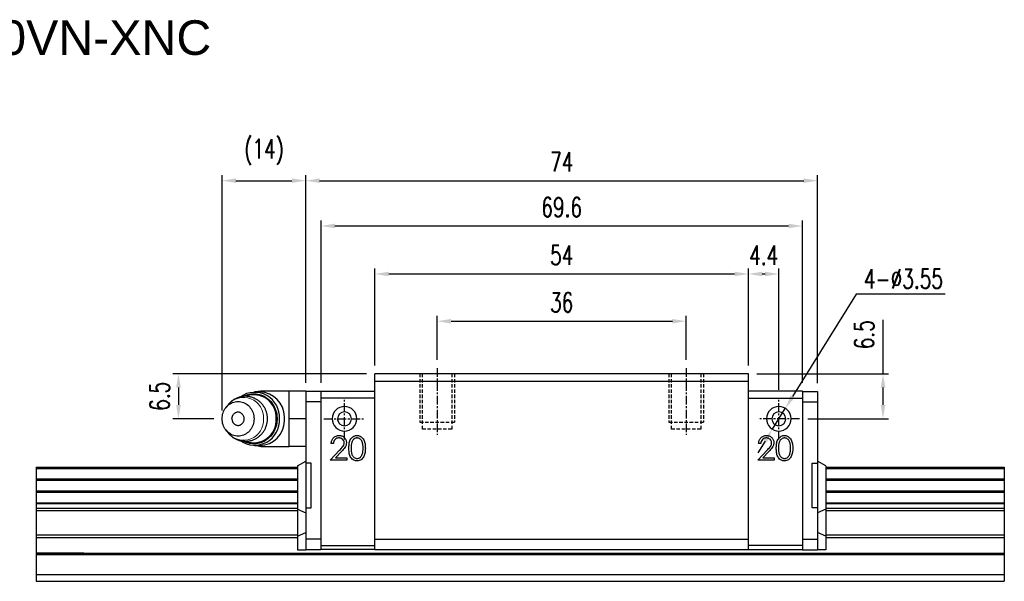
# Model space of a CAD drawing. Header units: millimetres. Extents: x 50 to 287, y 93 to 176.
# Tile 2 of 2: x 144 to 287, y 95 to 176. Entities that reach past the tile are written whole.
import ezdxf

# ---------------------------------------------------------------- set-up
doc = ezdxf.new("R2010")
doc.units = ezdxf.units.MM
for name, pattern in [('CENTER', [2, 1.25, -0.25, 0.25, -0.25]), ('DASHED', [0.75, 0.5, -0.25]), ('MITTE', [2, 1.25, -0.25, 0.25, -0.25])]:
    doc.linetypes.add(name, pattern=pattern)
doc.layers.add('1', color=4, linetype='MITTE', lineweight=25)
for name, color, linetype in [('2', 7, 'Continuous'), ('DIM', 4, 'Continuous'), ('HID', 2, 'DASHED'), ('OUT', 3, 'Continuous'), ('中心線', 1, 'CENTER')]:
    doc.layers.add(name, color=color, linetype=linetype)
doc.styles.add('DIM-7', font='SIMPLEX.shx', dxfattribs={"width": 0.7, "bigfont": 'chineset.shx'})
doc.styles.get("Standard").update_dxf_attribs({"font": 'arial.ttf'})
doc.dimstyles.new('CNS', dxfattribs={"dimscale": 0.56, "dimtxt": 3.5, "dimasz": 2.5, "dimexe": 1, "dimexo": 1.5, "dimgap": 0.09, "dimtad": 0, "dimdsep": 46, "dimtxsty": 'DIM-7', "dimcen": 0.09, "dimclrd": 4, "dimclre": 4, "dimclrt": 4, "dimadec": 0, "dimazin": 0, "dimtfac": 1, "dimtix": 1, "dimtmove": 2, "dimatfit": 3, "dimfxl": 1, "dimtvp": 0.971429, "dimtolj": 1, "dimarcsym": 0})
doc.dimstyles.new('CNSx1 (指線專用)', dxfattribs={"dimscale": 0.56, "dimtxt": 3.5, "dimasz": 2.5, "dimexe": 1, "dimexo": 1.5, "dimgap": 1, "dimtad": 1, "dimtih": 1, "dimtoh": 1, "dimdsep": 46, "dimtxsty": 'DIM-7', "dimcen": 0.09, "dimclrd": 256, "dimclre": 256, "dimclrt": 4, "dimadec": 0, "dimazin": 0, "dimtfac": 1, "dimtix": 1, "dimtmove": 1, "dimatfit": 3, "dimfxl": 1, "dimtvp": 0.971429, "dimtolj": 1, "dimarcsym": 0})

# ---------------------------------------------------------------- blocks, each defined once
blk = doc.blocks.new('*D55')
at = {"color": 4, "lineweight": -2}
for p, q in [((187.98, 123.6), (187.98, 147.08)), ((257.58, 123.6), (257.58, 147.08)), ((189.98, 146.28), (255.58, 146.28))]:
    blk.add_line(p, q, dxfattribs=at)
at = {"color": 4}
for points in [[(189.98, 146.61), (189.98, 145.95), (187.98, 146.28)], [(255.58, 146.61), (255.58, 145.95), (257.58, 146.28)]]:
    blk.add_solid(points, dxfattribs=at)
at = {"layer": 'DEFPOINTS', "color": 0}
for p in [(257.58, 146.28), (187.98, 122.4), (257.58, 122.4)]:
    blk.add_point(p, dxfattribs=at)
at = {"color": 4, "insert": (222.78, 149), "char_height": 2.8, "attachment_point": 5, "style": 'DIM-7'}
blk.add_mtext('\\A1;69.6', dxfattribs=at)
blk = doc.blocks.new('*D56')
at = {"color": 4, "lineweight": -2}
for p, q in [((185.78, 123.6), (185.78, 153.63)), ((187.78, 152.83), (257.78, 152.83)), ((259.78, 123.56), (259.78, 153.63))]:
    blk.add_line(p, q, dxfattribs=at)
at = {"color": 4}
for points in [[(187.78, 153.16), (187.78, 152.5), (185.78, 152.83)], [(257.78, 153.16), (257.78, 152.5), (259.78, 152.83)]]:
    blk.add_solid(points, dxfattribs=at)
at = {"layer": 'DEFPOINTS', "color": 0}
for p in [(259.78, 152.83), (185.78, 122.4), (259.78, 122.36)]:
    blk.add_point(p, dxfattribs=at)
at = {"color": 4, "insert": (222.78, 155.55), "char_height": 2.8, "attachment_point": 5, "style": 'DIM-7'}
blk.add_mtext('\\A1;74', dxfattribs=at)
blk = doc.blocks.new('*D57')
at = {"color": 4, "lineweight": -2}
for p, q in [((269.24, 124.91), (269.24, 132.69)), ((250.98, 124.91), (270.04, 124.91)), ((269.24, 120.4), (269.24, 122.91)), ((258.38, 118.4), (270.04, 118.4))]:
    blk.add_line(p, q, dxfattribs=at)
at = {"color": 4}
for points in [[(268.91, 122.91), (269.58, 122.91), (269.24, 124.91)], [(268.91, 120.4), (269.58, 120.4), (269.24, 118.4)]]:
    blk.add_solid(points, dxfattribs=at)
at = {"layer": 'DEFPOINTS', "color": 0}
for p in [(249.78, 124.91), (257.18, 118.4), (269.24, 118.4)]:
    blk.add_point(p, dxfattribs=at)
at = {"color": 4, "insert": (266.52, 130.56), "char_height": 2.8, "attachment_point": 5, "rotation": 90, "style": 'DIM-7'}
blk.add_mtext('\\A1;6.5', dxfattribs=at)
blk = doc.blocks.new('*D58')
at = {"color": 4, "lineweight": -2}
for p, q in [((194.58, 124.91), (166.57, 124.91)), ((167.37, 122.91), (167.37, 120.4)), ((172.48, 118.4), (166.57, 118.4))]:
    blk.add_line(p, q, dxfattribs=at)
at = {"color": 4}
for points in [[(167.04, 122.91), (167.71, 122.91), (167.37, 124.91)], [(167.04, 120.4), (167.71, 120.4), (167.37, 118.4)]]:
    blk.add_solid(points, dxfattribs=at)
at = {"layer": 'DEFPOINTS', "color": 0}
for p in [(195.78, 124.91), (167.37, 118.4), (173.68, 118.4)]:
    blk.add_point(p, dxfattribs=at)
at = {"color": 4, "insert": (164.65, 121.65), "char_height": 2.8, "attachment_point": 5, "rotation": 90, "style": 'DIM-7'}
blk.add_mtext('\\A1;6.5', dxfattribs=at)
blk = doc.blocks.new('*D49')
at = {"color": 4, "lineweight": -2}
for p, q in [((173.68, 119.6), (173.68, 153.63)), ((175.68, 152.83), (183.78, 152.83)), ((185.78, 123.6), (185.78, 153.63))]:
    blk.add_line(p, q, dxfattribs=at)
at = {"color": 4}
for points in [[(175.68, 153.16), (175.68, 152.5), (173.68, 152.83)], [(183.78, 153.16), (183.78, 152.5), (185.78, 152.83)]]:
    blk.add_solid(points, dxfattribs=at)
at = {"layer": 'DEFPOINTS', "color": 0}
for p in [(185.78, 152.83), (185.78, 122.4), (173.68, 118.4)]:
    blk.add_point(p, dxfattribs=at)
at = {"color": 4, "insert": (179.73, 156.97), "char_height": 2.8, "attachment_point": 5, "style": 'DIM-7'}
blk.add_mtext('\\A1;(14)', dxfattribs=at)
blk = doc.blocks.new('*D59')
at = {"color": 4, "lineweight": -2}
for p, q in [((195.78, 126.11), (195.78, 140.14)), ((249.78, 126.11), (249.78, 140.14)), ((197.78, 139.34), (247.78, 139.34))]:
    blk.add_line(p, q, dxfattribs=at)
at = {"color": 4}
for points in [[(197.78, 139.67), (197.78, 139.01), (195.78, 139.34)], [(247.78, 139.67), (247.78, 139.01), (249.78, 139.34)]]:
    blk.add_solid(points, dxfattribs=at)
at = {"layer": 'DEFPOINTS', "color": 0}
for p in [(249.78, 139.34), (195.78, 124.91), (249.78, 124.91)]:
    blk.add_point(p, dxfattribs=at)
at = {"color": 4, "insert": (222.78, 142.06), "char_height": 2.8, "attachment_point": 5, "style": 'DIM-7'}
blk.add_mtext('\\A1;54', dxfattribs=at)
blk = doc.blocks.new('*D60')
at = {"color": 4, "lineweight": -2}
for p, q in [((249.78, 126.11), (249.78, 140.14)), ((254.18, 122.6), (254.18, 140.14)), ((251.78, 139.34), (252.18, 139.34))]:
    blk.add_line(p, q, dxfattribs=at)
at = {"color": 4}
for points in [[(251.78, 139.67), (251.78, 139.01), (249.78, 139.34)], [(252.18, 139.67), (252.18, 139.01), (254.18, 139.34)]]:
    blk.add_solid(points, dxfattribs=at)
at = {"layer": 'DEFPOINTS', "color": 0}
for p in [(254.18, 139.34), (249.78, 124.91), (254.18, 121.4)]:
    blk.add_point(p, dxfattribs=at)
at = {"color": 4, "insert": (251.98, 142.06), "char_height": 2.8, "attachment_point": 5, "style": 'DIM-7'}
blk.add_mtext('\\A1;4.4', dxfattribs=at)
blk = doc.blocks.new('*D54')
at = {"color": 4, "lineweight": -2}
for p, q in [((204.78, 126.91), (204.78, 133.31)), ((206.78, 132.51), (238.78, 132.51)), ((240.78, 126.91), (240.78, 133.31))]:
    blk.add_line(p, q, dxfattribs=at)
at = {"color": 4}
for points in [[(206.78, 132.84), (206.78, 132.18), (204.78, 132.51)], [(238.78, 132.84), (238.78, 132.18), (240.78, 132.51)]]:
    blk.add_solid(points, dxfattribs=at)
at = {"layer": 'DEFPOINTS', "color": 0}
for p in [(240.78, 132.51), (204.78, 125.71), (240.78, 125.71)]:
    blk.add_point(p, dxfattribs=at)
at = {"color": 4, "insert": (222.78, 135.23), "char_height": 2.8, "attachment_point": 5, "style": 'DIM-7'}
blk.add_mtext('\\A1;36', dxfattribs=at)
blk = doc.blocks.new('*D61')
at = {"color": 4, "lineweight": -2}
for p, q in [((265.37, 136.44), (256.17, 121.61)), ((278.21, 136.44), (265.37, 136.44)), ((253.24, 116.89), (255.11, 119.91)), ((252.19, 115.19), (251.13, 113.5))]:
    blk.add_line(p, q, dxfattribs=at)
at = {"color": 4}
for points in [[(255.88, 121.79), (256.45, 121.43), (255.11, 119.91)], [(251.9, 115.37), (252.47, 115.02), (253.24, 116.89)]]:
    blk.add_solid(points, dxfattribs=at)
at = {"layer": 'DEFPOINTS', "color": 0}
for p in [(255.11, 119.91), (253.24, 116.89)]:
    blk.add_point(p, dxfattribs=at)
at = {"color": 4, "insert": (272.19, 138.64), "char_height": 2.8, "attachment_point": 5, "style": 'DIM-7'}
blk.add_mtext('\\A1;4-∅3.55', dxfattribs=at)

msp = doc.modelspace()

# ---------------------------------------------------------------- linework, layer by layer
at = {"layer": '1', "color": 3, "linetype": 'Continuous'}
for p, q in [((185.777, 122.402), (185.777, 99.455)), ((187.977, 122.355), (185.777, 122.355)), ((257.577, 122.355), (259.777, 122.355)), ((259.777, 122.355), (259.777, 99.455)), ((187.977, 120.855), (185.777, 120.855)), ((257.577, 120.855), (259.777, 120.855)), ((184.577, 111.605), (185.777, 112.298)), ((184.577, 111.605), (184.577, 99.455)), ((186.577, 112.002), (185.777, 112.002)), ((186.577, 105.505), (186.577, 112.002)), ((258.977, 105.505), (258.977, 112.002)), ((258.977, 112.002), (259.777, 112.002)), ((260.977, 111.605), (259.777, 112.298)), ((260.977, 111.605), (260.977, 99.455)), ((185.777, 105.505), (186.577, 105.505)), ((259.777, 105.505), (258.977, 105.505)), ((184.577, 105.314), (185.777, 104.816)), ((260.977, 105.314), (259.777, 104.816)), ((184.577, 101.447), (185.777, 101.945)), ((260.977, 101.447), (259.777, 101.945)), ((187.977, 100.98), (185.777, 100.98)), ((257.577, 100.98), (259.777, 100.98)), ((184.577, 99.455), (185.777, 99.455)), ((187.977, 99.455), (185.777, 99.455)), ((257.577, 99.455), (259.777, 99.455)), ((260.977, 99.455), (259.777, 99.455))]:
    msp.add_line(p, q, dxfattribs=at)
at = {"layer": '2', "color": 3, "linetype": 'Continuous'}
for p, q in [((187.977, 122.402), (195.777, 122.402)), ((187.977, 122.402), (187.977, 99.455)), ((195.777, 121.402), (187.977, 121.402)), ((257.577, 122.402), (249.777, 122.402)), ((249.777, 121.402), (257.577, 121.402)), ((257.577, 122.402), (257.577, 99.455)), ((187.977, 100.102), (195.777, 100.102)), ((257.577, 100.102), (249.777, 100.102)), ((195.777, 99.502), (187.977, 99.502)), ((249.777, 99.502), (257.577, 99.502))]:
    msp.add_line(p, q, dxfattribs=at)
at = {"layer": 'DIM', "lineweight": 15}
for centre, start, end in [((176.782, 118.622), 355.59669, 141.18117), ((176.782, 118.181), 218.81883, 4.40331)]:
    msp.add_arc(centre, 2.874, start, end, dxfattribs=at)
at = {"layer": 'HID', "color": 6}
for p, q in [((202.277, 124.905), (202.277, 117.905)), ((207.277, 124.905), (207.277, 117.905)), ((238.277, 124.905), (238.277, 117.905)), ((243.277, 124.905), (243.277, 117.905)), ((202.277, 117.905), (207.277, 117.905)), ((238.277, 117.905), (243.277, 117.905))]:
    msp.add_line(p, q, dxfattribs=at)
at = {"layer": 'HID'}
for p, q in [((202.677, 116.905), (202.677, 124.905)), ((206.877, 124.905), (206.877, 116.905)), ((238.677, 116.905), (238.677, 124.905)), ((242.877, 124.905), (242.877, 116.905)), ((206.877, 116.905), (202.677, 116.905)), ((242.877, 116.905), (238.677, 116.905))]:
    msp.add_line(p, q, dxfattribs=at)
at = {"layer": 'OUT'}
for p, q in [((195.777, 99.502), (195.777, 124.905)), ((249.777, 124.905), (195.777, 124.905)), ((249.777, 99.502), (249.777, 124.905)), ((146.777, 111.405), (184.577, 111.405)), ((146.777, 111.405), (146.777, 94.905)), ((146.777, 111.405), (153.677, 111.405)), ((146.777, 111.234), (184.577, 111.234)), ((260.977, 111.405), (286.777, 111.405)), ((260.977, 111.234), (286.777, 111.234)), ((279.877, 111.405), (286.777, 111.405)), ((286.777, 111.405), (286.777, 94.905)), ((146.777, 109.719), (184.577, 109.719)), ((260.977, 109.719), (286.777, 109.719)), ((146.777, 109.522), (184.577, 109.522)), ((260.977, 109.522), (286.777, 109.522)), ((146.777, 107.996), (184.577, 107.996)), ((146.777, 107.798), (184.577, 107.798)), ((260.977, 107.996), (286.777, 107.996)), ((260.977, 107.798), (286.777, 107.798)), ((146.777, 106.264), (184.577, 106.264)), ((146.777, 106.15), (184.577, 106.15)), ((146.777, 105.502), (184.577, 105.502)), ((260.977, 106.264), (286.777, 106.264)), ((260.977, 106.15), (286.777, 106.15)), ((260.977, 105.502), (286.777, 105.502)), ((146.777, 105.148), (184.577, 105.148)), ((260.977, 105.148), (286.777, 105.148)), ((146.777, 101.612), (184.577, 101.612)), ((146.777, 101.259), (184.577, 101.259)), ((260.977, 101.612), (286.777, 101.612)), ((260.977, 101.259), (286.777, 101.259)), ((195.777, 99.505), (249.777, 99.505)), ((146.777, 95.905), (153.677, 95.905)), ((146.777, 95.905), (286.777, 95.905)), ((146.777, 94.905), (286.777, 94.905)), ((146.777, 94.905), (153.677, 94.905)), ((279.877, 94.905), (286.777, 94.905))]:
    msp.add_line(p, q, dxfattribs=at)
at = {"layer": 'OUT', "linetype": 'Continuous'}
for p, q in [((195.777, 123.855), (249.777, 123.855)), ((195.777, 101.005), (249.777, 101.005))]:
    msp.add_line(p, q, dxfattribs=at)
at = {"layer": 'OUT', "color": 3, "linetype": 'Continuous'}
for p, q in [((179.145, 122.277), (178.379, 122.277)), ((183.377, 122.402), (179.435, 122.402)), ((179.435, 122.402), (179.435, 122.264)), ((185.777, 122.402), (183.377, 122.402)), ((183.377, 120.577), (183.377, 122.402)), ((174.542, 120.424), (174.223, 120.016)), ((183.377, 118.638), (183.377, 120.577)), ((183.377, 116.582), (183.377, 118.638)), ((185.777, 118.402), (183.377, 118.402)), ((174.223, 116.788), (174.542, 116.38)), ((174.542, 116.38), (174.536, 116.387)), ((183.377, 114.402), (183.377, 116.582)), ((178.379, 114.527), (179.145, 114.527)), ((179.435, 114.54), (179.435, 114.402)), ((179.435, 114.402), (183.377, 114.402)), ((183.377, 114.407), (183.377, 114.525)), ((185.777, 114.402), (183.377, 114.402))]:
    msp.add_line(p, q, dxfattribs=at)
at = {"layer": 'OUT', "linetype": 'Continuous', "lineweight": 25}
for p, q in [((189.768, 114.825), (189.454, 114.825)), ((251.568, 114.825), (251.254, 114.825)), ((189.319, 112.402), (190.676, 113.85)), ((190.944, 113.695), (190.068, 112.761)), ((190.068, 112.761), (191.697, 112.761)), ((191.697, 112.761), (191.697, 112.402)), ((251.119, 112.402), (252.476, 113.85)), ((252.744, 113.695), (251.868, 112.761)), ((251.868, 112.761), (253.497, 112.761)), ((253.497, 112.761), (253.497, 112.402)), ((191.697, 112.402), (189.319, 112.402)), ((253.497, 112.402), (251.119, 112.402))]:
    msp.add_line(p, q, dxfattribs=at)
at = {"layer": 'OUT', "color": 3, "linetype": 'Continuous', "flags": 128}
for points in [[(176.79, 121.646), (176.932, 121.719), (177.157, 121.816), (177.388, 121.895), (177.623, 121.956), (177.861, 121.998), (178.102, 122.022), (178.344, 122.026), (178.585, 122.012), (178.825, 121.979), (179.062, 121.927), (179.295, 121.857), (179.523, 121.769), (179.744, 121.664), (179.958, 121.541), (180.163, 121.402), (180.358, 121.248), (180.542, 121.078), (180.715, 120.895), (180.875, 120.698), (181.021, 120.49), (181.153, 120.271), (181.27, 120.042), (181.372, 119.804), (181.457, 119.559), (181.526, 119.308), (181.578, 119.053), (181.613, 118.794), (181.63, 118.533), (181.63, 118.271), (181.613, 118.01), (181.578, 117.751), (181.526, 117.495), (181.457, 117.244), (181.372, 117), (181.27, 116.762), (181.153, 116.533), (181.021, 116.314), (180.875, 116.105), (180.715, 115.909), (180.542, 115.726), (180.358, 115.556), (180.163, 115.401), (179.958, 115.262), (179.744, 115.14), (179.523, 115.034), (179.295, 114.946), (179.062, 114.876), (178.825, 114.825), (178.585, 114.792), (178.344, 114.777), (178.102, 114.782), (177.861, 114.806), (177.623, 114.848), (177.388, 114.909), (177.157, 114.988), (176.932, 115.085), (176.784, 115.161)], [(173.678, 118.402), (173.687, 118.62), (173.713, 118.836), (173.756, 119.049), (173.817, 119.257), (173.894, 119.458), (173.987, 119.652), (174.095, 119.836), (174.218, 120.009), (174.354, 120.17), (174.503, 120.317), (174.663, 120.45), (174.833, 120.567), (175.011, 120.668), (175.197, 120.751), (175.39, 120.817), (175.586, 120.864), (175.786, 120.892), (175.987, 120.902), (176.189, 120.892), (176.388, 120.864), (176.585, 120.817), (176.777, 120.751), (176.964, 120.668), (177.142, 120.567), (177.312, 120.45), (177.472, 120.317), (177.621, 120.17), (177.757, 120.009), (177.879, 119.836), (177.988, 119.652), (178.081, 119.458), (178.158, 119.257), (178.218, 119.049), (178.262, 118.836), (178.288, 118.62), (178.297, 118.402), (178.288, 118.184), (178.262, 117.968), (178.218, 117.755), (178.158, 117.547), (178.081, 117.345), (177.988, 117.152), (177.879, 116.968), (177.757, 116.795), (177.621, 116.634), (177.472, 116.487), (177.312, 116.354), (177.142, 116.237), (176.964, 116.136), (176.777, 116.053), (176.585, 115.987), (176.388, 115.94), (176.189, 115.911), (175.987, 115.902), (175.786, 115.911), (175.586, 115.94), (175.39, 115.987), (175.197, 116.053), (175.011, 116.136), (174.833, 116.237), (174.663, 116.354), (174.503, 116.487), (174.354, 116.634), (174.218, 116.795), (174.095, 116.968), (173.987, 117.152), (173.894, 117.345), (173.817, 117.547), (173.756, 117.755), (173.713, 117.968), (173.687, 118.184), (173.678, 118.402)]]:
    msp.add_lwpolyline(points, dxfattribs=at)
at = {"layer": 'OUT'}
for points in [[(153.677, 98.979), (146.777, 98.979), (286.777, 98.979)], [(153.677, 98.799), (146.777, 98.799), (286.777, 98.799)]]:
    msp.add_lwpolyline(points, dxfattribs=at)
at = {"layer": 'OUT', "color": 3, "linetype": 'Continuous'}
for centre, radius, start, end in [((178.39, 118.653), 3.578, 355.98145, 125.24992), ((178.255, 118.601), 3.269, 356.50633, 110.75509), ((179.435, 120.402), 2, 90, 110.36413), ((179.01, 118.573), 3.706, 1.94704, 87.92406), ((178.39, 118.151), 3.578, 234.67865, 4.01952), ((178.245, 118.216), 3.277, 249.445, 3.25566), ((179.01, 118.23), 3.706, 272.07594, 358.05296), ((179.435, 116.402), 2, 249.63587, 270)]:
    msp.add_arc(centre, radius, start, end, dxfattribs=at)
at = {"layer": 'OUT', "linetype": 'Continuous', "lineweight": 25}
for centre, radius, start, end in [((191.377, 118.402), 1.775, 0, 270), ((254.177, 118.402), 1.775, 270, 180), ((191.377, 118.402), 1, 0, 270), ((191.377, 118.402), 1.775, 270, 0), ((191.377, 118.402), 1, 270, 0), ((254.177, 118.402), 1.775, 180, 270), ((254.177, 118.402), 1, 270, 180), ((254.177, 118.402), 1, 180, 270)]:
    msp.add_arc(centre, radius, start, end, dxfattribs=at)
at = {"layer": 'OUT', "color": 3, "linetype": 'Continuous'}
for points, knots in [([(180.238, 118.402), (180.236, 118.481), (180.234, 118.592), (180.22, 118.757), (180.202, 118.898), (180.172, 119.066), (180.131, 119.241), (180.078, 119.423), (180.012, 119.607), (179.934, 119.792), (179.842, 119.975), (179.736, 120.155), (179.618, 120.33), (179.488, 120.499), (179.345, 120.66), (179.19, 120.812), (179.025, 120.955), (178.849, 121.087), (178.663, 121.207), (178.468, 121.314), (178.266, 121.408), (178.056, 121.487), (177.84, 121.552), (177.62, 121.601), (177.395, 121.635), (177.167, 121.652), (176.938, 121.653), (176.708, 121.637), (176.479, 121.604), (176.251, 121.553), (176.027, 121.486), (175.807, 121.402), (175.592, 121.3), (175.383, 121.182), (175.189, 121.052), (175.011, 120.913), (174.848, 120.767), (174.696, 120.609), (174.594, 120.493), (174.546, 120.428), (174.542, 120.422)], [0, 0, 0, 0, 0.0296876, 0.041938, 0.0622601, 0.0834256, 0.1061814, 0.1299801, 0.154599, 0.1798603, 0.2056368, 0.2318337, 0.2583793, 0.2852186, 0.3123085, 0.3396154, 0.3671127, 0.3947799, 0.4226009, 0.4505638, 0.47866, 0.5068837, 0.5352321, 0.5637043, 0.5923018, 0.6210284, 0.6498893, 0.6788923, 0.7080448, 0.7373584, 0.766847, 0.7965272, 0.8264189, 0.8565459, 0.8869372, 0.9144676, 0.942017, 0.9695789, 0.9971458, 1, 1, 1, 1]), ([(174.537, 116.389), (174.558, 116.361), (174.622, 116.277), (174.742, 116.144), (174.897, 115.991), (175.062, 115.849), (175.238, 115.717), (175.424, 115.597), (175.619, 115.49), (175.821, 115.396), (176.031, 115.316), (176.247, 115.252), (176.467, 115.202), (176.692, 115.169), (176.92, 115.152), (177.149, 115.151), (177.379, 115.167), (177.608, 115.2), (177.836, 115.25), (178.06, 115.318), (178.28, 115.402), (178.495, 115.503), (178.704, 115.621), (178.898, 115.751), (179.076, 115.891), (179.239, 116.037), (179.392, 116.194), (179.534, 116.362), (179.664, 116.538), (179.782, 116.723), (179.887, 116.915), (179.978, 117.112), (180.056, 117.314), (180.12, 117.517), (180.168, 117.715), (180.2, 117.893), (180.22, 118.049), (180.234, 118.214), (180.237, 118.331), (180.238, 118.402)], [0, 0, 0, 0, 0.0129896, 0.0400504, 0.0673279, 0.0947956, 0.1224331, 0.1502242, 0.178157, 0.2062229, 0.2344164, 0.2627342, 0.2911758, 0.3197426, 0.3484382, 0.3772681, 0.4062399, 0.4353611, 0.4646431, 0.4941, 0.5237483, 0.5536079, 0.5837025, 0.6140611, 0.6415619, 0.6690816, 0.6966139, 0.7241512, 0.7516818, 0.7791878, 0.8066405, 0.833992, 0.8611558, 0.887955, 0.9139574, 0.9377272, 0.9559891, 0.97342, 1, 1, 1, 1]), ([(175.102, 118.402), (175.104, 118.446), (175.106, 118.509), (175.122, 118.603), (175.141, 118.685), (175.175, 118.783), (175.223, 118.883), (175.271, 118.963), (175.307, 119.007), (175.318, 119.02)], [0, 0, 0, 0, 0.1988684, 0.2831425, 0.4256606, 0.5792324, 0.7471497, 0.9242917, 1, 1, 1, 1]), ([(175.102, 118.402), (175.104, 118.358), (175.106, 118.295), (175.122, 118.201), (175.141, 118.119), (175.175, 118.021), (175.223, 117.921), (175.271, 117.84), (175.307, 117.797), (175.318, 117.784)], [0, 0, 0, 0, 0.1988684, 0.2831425, 0.4256606, 0.5792324, 0.7471497, 0.9242917, 1, 1, 1, 1]), ([(175.317, 117.783), (175.319, 117.781), (175.35, 117.735), (175.428, 117.662), (175.549, 117.568), (175.685, 117.501), (175.829, 117.459), (175.977, 117.443), (176.127, 117.455), (176.271, 117.494), (176.408, 117.558), (176.532, 117.646), (176.642, 117.757), (176.733, 117.884), (176.802, 118.028), (176.856, 118.2), (176.864, 118.328), (176.869, 118.402)], [0, 0, 0, 0, 0.0036289, 0.0738847, 0.1421605, 0.2124163, 0.2806921, 0.3509479, 0.4192237, 0.4894795, 0.5577554, 0.6280112, 0.696287, 0.7665428, 0.8348186, 0.9050744, 1, 1, 1, 1]), ([(176.869, 118.402), (176.865, 118.469), (176.858, 118.589), (176.81, 118.757), (176.744, 118.9), (176.655, 119.031), (176.549, 119.143), (176.425, 119.235), (176.29, 119.303), (176.146, 119.345), (175.998, 119.36), (175.848, 119.348), (175.704, 119.31), (175.566, 119.245), (175.443, 119.156), (175.359, 119.079), (175.324, 119.028), (175.318, 119.019)], [0, 0, 0, 0, 0.0866631, 0.1549294, 0.2251754, 0.2934417, 0.3636877, 0.4319539, 0.5021999, 0.5704662, 0.6407122, 0.7089785, 0.7792245, 0.8474908, 0.9177368, 0.986003, 1, 1, 1, 1]), ([(182.722, 118.402), (182.721, 118.451), (182.721, 118.551), (182.716, 118.65), (182.714, 118.699)], [0, 0, 0, 0, 0.4996785, 1, 1, 1, 1]), ([(182.714, 118.104), (182.716, 118.154), (182.721, 118.253), (182.721, 118.352), (182.722, 118.402)], [0, 0, 0, 0, 0.5003214, 1, 1, 1, 1])]:
    msp.add_open_spline(points, degree=3, knots=knots, dxfattribs=at)
at = {"layer": 'OUT', "linetype": 'Continuous', "lineweight": 25}
for points, knots in [([(190.44, 118.065), (190.423, 118.11), (190.385, 118.217), (190.38, 118.334), (190.377, 118.402)], [0, 0, 0, 0, 0.4255968, 1, 1, 1, 1]), ([(255.113, 118.065), (255.13, 118.11), (255.169, 118.217), (255.174, 118.334), (255.177, 118.402)], [0, 0, 0, 0, 0.4255968, 1, 1, 1, 1]), ([(189.454, 114.825), (189.457, 114.901), (189.463, 114.976), (189.491, 115.125), (189.51, 115.199), (189.592, 115.411), (189.675, 115.541), (189.885, 115.76), (190.011, 115.85), (190.221, 115.937), (190.294, 115.958), (190.443, 115.986), (190.519, 115.99), (190.595, 115.992)], [0, 0, 0, 0, 0.125, 0.125, 0.25, 0.25, 0.5, 0.5, 0.75, 0.75, 0.875, 0.875, 1, 1, 1, 1]), ([(190.579, 115.633), (190.526, 115.631), (190.473, 115.629), (190.368, 115.611), (190.316, 115.596), (190.168, 115.539), (190.078, 115.479), (189.929, 115.327), (189.872, 115.235), (189.796, 115.036), (189.778, 114.931), (189.768, 114.825)], [0, 0, 0, 0, 0.125, 0.125, 0.25, 0.25, 0.5, 0.5, 0.75, 0.75, 1, 1, 1, 1]), ([(191.338, 114.923), (191.337, 114.971), (191.333, 115.019), (191.314, 115.114), (191.299, 115.16), (191.238, 115.291), (191.178, 115.369), (191.035, 115.498), (190.953, 115.551), (190.817, 115.601), (190.77, 115.613), (190.675, 115.629), (190.627, 115.631), (190.579, 115.633)], [0, 0, 0, 0, 0.125, 0.125, 0.25, 0.25, 0.5, 0.5, 0.75, 0.75, 0.875, 0.875, 1, 1, 1, 1]), ([(190.595, 115.992), (190.664, 115.99), (190.733, 115.987), (190.869, 115.964), (190.937, 115.947), (191.131, 115.874), (191.249, 115.796), (191.442, 115.598), (191.522, 115.483), (191.601, 115.292), (191.621, 115.225), (191.647, 115.089), (191.65, 115.02), (191.652, 114.951)], [0, 0, 0, 0, 0.125, 0.125, 0.25, 0.25, 0.5, 0.5, 0.75, 0.75, 0.875, 0.875, 1, 1, 1, 1]), ([(192.011, 114.15), (192.012, 114.355), (192.021, 114.56), (192.075, 114.965), (192.125, 115.166), (192.304, 115.534), (192.434, 115.7), (192.689, 115.872), (192.781, 115.917), (192.928, 115.962), (192.978, 115.974), (193.079, 115.989), (193.13, 115.991), (193.181, 115.992)], [0, 0, 0, 0, 0.25, 0.25, 0.5, 0.5, 0.75, 0.75, 0.875, 0.875, 0.9375, 0.9375, 1, 1, 1, 1]), ([(193.192, 115.633), (193.152, 115.631), (193.112, 115.628), (193.033, 115.616), (192.994, 115.606), (192.881, 115.565), (192.81, 115.525), (192.616, 115.382), (192.523, 115.245), (192.397, 114.95), (192.367, 114.791), (192.331, 114.472), (192.326, 114.312), (192.325, 114.152)], [0, 0, 0, 0, 0.0625, 0.0625, 0.125, 0.125, 0.25, 0.25, 0.5, 0.5, 0.75, 0.75, 1, 1, 1, 1]), ([(193.181, 115.992), (193.233, 115.991), (193.284, 115.989), (193.386, 115.974), (193.437, 115.963), (193.585, 115.918), (193.679, 115.874), (193.935, 115.701), (194.069, 115.536), (194.209, 115.261), (194.248, 115.165), (194.309, 114.969), (194.33, 114.868), (194.379, 114.563), (194.387, 114.356), (194.389, 114.15)], [0, 0, 0, 0, 0.0625, 0.0625, 0.125, 0.125, 0.25, 0.25, 0.5, 0.5, 0.625, 0.625, 0.75, 0.75, 1, 1, 1, 1]), ([(194.075, 114.152), (194.073, 114.312), (194.068, 114.472), (194.022, 114.789), (193.984, 114.947), (193.856, 115.24), (193.766, 115.379), (193.573, 115.523), (193.503, 115.563), (193.39, 115.605), (193.351, 115.616), (193.272, 115.628), (193.232, 115.63), (193.192, 115.633)], [0, 0, 0, 0, 0.25, 0.25, 0.5, 0.5, 0.75, 0.75, 0.875, 0.875, 0.9375, 0.9375, 1, 1, 1, 1]), ([(251.254, 114.825), (251.257, 114.901), (251.263, 114.976), (251.291, 115.125), (251.31, 115.199), (251.392, 115.411), (251.475, 115.541), (251.685, 115.76), (251.811, 115.85), (252.021, 115.937), (252.094, 115.958), (252.243, 115.986), (252.319, 115.99), (252.395, 115.992)], [0, 0, 0, 0, 0.125, 0.125, 0.25, 0.25, 0.5, 0.5, 0.75, 0.75, 0.875, 0.875, 1, 1, 1, 1]), ([(252.379, 115.633), (252.326, 115.631), (252.273, 115.629), (252.168, 115.611), (252.116, 115.596), (251.968, 115.539), (251.878, 115.479), (251.729, 115.327), (251.672, 115.235), (251.596, 115.036), (251.578, 114.931), (251.568, 114.825)], [0, 0, 0, 0, 0.125, 0.125, 0.25, 0.25, 0.5, 0.5, 0.75, 0.75, 1, 1, 1, 1]), ([(253.138, 114.923), (253.137, 114.971), (253.133, 115.019), (253.114, 115.114), (253.099, 115.16), (253.038, 115.291), (252.978, 115.369), (252.835, 115.498), (252.753, 115.551), (252.617, 115.601), (252.57, 115.613), (252.475, 115.629), (252.427, 115.631), (252.379, 115.633)], [0, 0, 0, 0, 0.125, 0.125, 0.25, 0.25, 0.5, 0.5, 0.75, 0.75, 0.875, 0.875, 1, 1, 1, 1]), ([(252.395, 115.992), (252.464, 115.99), (252.533, 115.987), (252.669, 115.964), (252.737, 115.947), (252.931, 115.874), (253.049, 115.796), (253.242, 115.598), (253.322, 115.483), (253.401, 115.292), (253.421, 115.225), (253.447, 115.089), (253.45, 115.02), (253.452, 114.951)], [0, 0, 0, 0, 0.125, 0.125, 0.25, 0.25, 0.5, 0.5, 0.75, 0.75, 0.875, 0.875, 1, 1, 1, 1]), ([(253.811, 114.15), (253.812, 114.355), (253.821, 114.56), (253.875, 114.965), (253.925, 115.166), (254.104, 115.534), (254.234, 115.7), (254.489, 115.872), (254.581, 115.917), (254.728, 115.962), (254.778, 115.974), (254.879, 115.989), (254.93, 115.991), (254.981, 115.992)], [0, 0, 0, 0, 0.25, 0.25, 0.5, 0.5, 0.75, 0.75, 0.875, 0.875, 0.9375, 0.9375, 1, 1, 1, 1]), ([(254.992, 115.633), (254.952, 115.631), (254.912, 115.628), (254.833, 115.616), (254.794, 115.606), (254.681, 115.565), (254.61, 115.525), (254.416, 115.382), (254.323, 115.245), (254.197, 114.95), (254.167, 114.791), (254.131, 114.472), (254.126, 114.312), (254.125, 114.152)], [0, 0, 0, 0, 0.0625, 0.0625, 0.125, 0.125, 0.25, 0.25, 0.5, 0.5, 0.75, 0.75, 1, 1, 1, 1]), ([(254.981, 115.992), (255.033, 115.991), (255.084, 115.989), (255.186, 115.974), (255.237, 115.963), (255.385, 115.918), (255.479, 115.874), (255.735, 115.701), (255.869, 115.536), (256.009, 115.261), (256.048, 115.165), (256.109, 114.969), (256.13, 114.868), (256.179, 114.563), (256.187, 114.356), (256.189, 114.15)], [0, 0, 0, 0, 0.0625, 0.0625, 0.125, 0.125, 0.25, 0.25, 0.5, 0.5, 0.625, 0.625, 0.75, 0.75, 1, 1, 1, 1]), ([(255.875, 114.152), (255.873, 114.312), (255.868, 114.472), (255.822, 114.789), (255.784, 114.947), (255.656, 115.24), (255.566, 115.379), (255.373, 115.523), (255.303, 115.563), (255.19, 115.605), (255.151, 115.616), (255.072, 115.628), (255.032, 115.63), (254.992, 115.633)], [0, 0, 0, 0, 0.25, 0.25, 0.5, 0.5, 0.75, 0.75, 0.875, 0.875, 0.9375, 0.9375, 1, 1, 1, 1]), ([(190.676, 113.85), (190.825, 114.006), (190.972, 114.164), (191.173, 114.418), (191.234, 114.508), (191.296, 114.658), (191.312, 114.709), (191.333, 114.815), (191.336, 114.869), (191.338, 114.923)], [0, 0, 0, 0, 0.5, 0.5, 0.75, 0.75, 0.875, 0.875, 1, 1, 1, 1]), ([(191.652, 114.951), (191.65, 114.889), (191.648, 114.828), (191.628, 114.706), (191.613, 114.646), (191.553, 114.47), (191.491, 114.362), (191.281, 114.058), (191.112, 113.876), (190.944, 113.695)], [0, 0, 0, 0, 0.125, 0.125, 0.25, 0.25, 0.5, 0.5, 1, 1, 1, 1]), ([(193.181, 112.312), (193.13, 112.313), (193.079, 112.315), (192.978, 112.33), (192.928, 112.341), (192.782, 112.385), (192.689, 112.431), (192.52, 112.545), (192.444, 112.615), (192.316, 112.774), (192.262, 112.862), (192.172, 113.045), (192.136, 113.141), (192.081, 113.338), (192.063, 113.439), (192.02, 113.742), (192.012, 113.946), (192.011, 114.15)], [0, 0, 0, 0, 0.0625, 0.0625, 0.125, 0.125, 0.25, 0.25, 0.375, 0.375, 0.5, 0.5, 0.625, 0.625, 0.75, 0.75, 1, 1, 1, 1]), ([(192.325, 114.152), (192.326, 113.992), (192.331, 113.831), (192.366, 113.513), (192.396, 113.353), (192.491, 113.133), (192.529, 113.062), (192.625, 112.933), (192.682, 112.875), (192.81, 112.779), (192.881, 112.74), (192.994, 112.699), (193.033, 112.688), (193.112, 112.675), (193.152, 112.673), (193.192, 112.671)], [0, 0, 0, 0, 0.25, 0.25, 0.5, 0.5, 0.625, 0.625, 0.75, 0.75, 0.875, 0.875, 0.9375, 0.9375, 1, 1, 1, 1]), ([(194.389, 114.15), (194.387, 113.945), (194.379, 113.739), (194.331, 113.434), (194.308, 113.333), (194.25, 113.136), (194.21, 113.041), (194.115, 112.858), (194.06, 112.771), (193.927, 112.614), (193.849, 112.544), (193.678, 112.431), (193.584, 112.386), (193.387, 112.326), (193.284, 112.314), (193.181, 112.312)], [0, 0, 0, 0, 0.25, 0.25, 0.375, 0.375, 0.5, 0.5, 0.625, 0.625, 0.75, 0.75, 0.875, 0.875, 1, 1, 1, 1]), ([(193.943, 113.272), (193.967, 113.343), (193.99, 113.414), (194.023, 113.559), (194.037, 113.632), (194.067, 113.854), (194.074, 114.003), (194.075, 114.152)], [0, 0, 0, 0, 0.25, 0.25, 0.5, 0.5, 1, 1, 1, 1]), ([(252.476, 113.85), (252.625, 114.006), (252.772, 114.164), (252.973, 114.418), (253.034, 114.508), (253.096, 114.658), (253.112, 114.709), (253.133, 114.815), (253.136, 114.869), (253.138, 114.923)], [0, 0, 0, 0, 0.5, 0.5, 0.75, 0.75, 0.875, 0.875, 1, 1, 1, 1]), ([(253.452, 114.951), (253.45, 114.889), (253.448, 114.828), (253.428, 114.706), (253.413, 114.646), (253.353, 114.47), (253.291, 114.362), (253.081, 114.058), (252.912, 113.876), (252.744, 113.695)], [0, 0, 0, 0, 0.125, 0.125, 0.25, 0.25, 0.5, 0.5, 1, 1, 1, 1]), ([(254.981, 112.312), (254.93, 112.313), (254.879, 112.315), (254.778, 112.33), (254.728, 112.341), (254.582, 112.385), (254.489, 112.431), (254.32, 112.545), (254.244, 112.615), (254.116, 112.774), (254.062, 112.862), (253.972, 113.045), (253.936, 113.141), (253.881, 113.338), (253.863, 113.439), (253.82, 113.742), (253.812, 113.946), (253.811, 114.15)], [0, 0, 0, 0, 0.0625, 0.0625, 0.125, 0.125, 0.25, 0.25, 0.375, 0.375, 0.5, 0.5, 0.625, 0.625, 0.75, 0.75, 1, 1, 1, 1]), ([(254.125, 114.152), (254.126, 113.992), (254.131, 113.831), (254.166, 113.513), (254.196, 113.353), (254.291, 113.133), (254.329, 113.062), (254.425, 112.933), (254.482, 112.875), (254.61, 112.779), (254.681, 112.74), (254.794, 112.699), (254.833, 112.688), (254.912, 112.675), (254.952, 112.673), (254.992, 112.671)], [0, 0, 0, 0, 0.25, 0.25, 0.5, 0.5, 0.625, 0.625, 0.75, 0.75, 0.875, 0.875, 0.9375, 0.9375, 1, 1, 1, 1]), ([(256.189, 114.15), (256.187, 113.945), (256.179, 113.739), (256.131, 113.434), (256.108, 113.333), (256.05, 113.136), (256.01, 113.041), (255.915, 112.858), (255.86, 112.771), (255.727, 112.614), (255.649, 112.544), (255.478, 112.431), (255.384, 112.386), (255.187, 112.326), (255.084, 112.314), (254.981, 112.312)], [0, 0, 0, 0, 0.25, 0.25, 0.375, 0.375, 0.5, 0.5, 0.625, 0.625, 0.75, 0.75, 0.875, 0.875, 1, 1, 1, 1]), ([(255.743, 113.272), (255.767, 113.343), (255.79, 113.414), (255.823, 113.559), (255.837, 113.632), (255.867, 113.854), (255.874, 114.003), (255.875, 114.152)], [0, 0, 0, 0, 0.25, 0.25, 0.5, 0.5, 1, 1, 1, 1]), ([(193.192, 112.671), (193.235, 112.673), (193.278, 112.675), (193.362, 112.69), (193.404, 112.702), (193.524, 112.748), (193.599, 112.792), (193.731, 112.901), (193.787, 112.968), (193.879, 113.112), (193.913, 113.192), (193.943, 113.272)], [0, 0, 0, 0, 0.125, 0.125, 0.25, 0.25, 0.5, 0.5, 0.75, 0.75, 1, 1, 1, 1]), ([(254.992, 112.671), (255.035, 112.673), (255.078, 112.675), (255.162, 112.69), (255.204, 112.702), (255.324, 112.748), (255.399, 112.792), (255.531, 112.901), (255.587, 112.968), (255.679, 113.112), (255.713, 113.192), (255.743, 113.272)], [0, 0, 0, 0, 0.125, 0.125, 0.25, 0.25, 0.5, 0.5, 0.75, 0.75, 1, 1, 1, 1])]:
    msp.add_open_spline(points, degree=3, knots=knots, dxfattribs=at)
at = {"layer": '中心線'}
for p, q in [((204.777, 125.705), (204.777, 116.105)), ((240.777, 125.705), (240.777, 116.105)), ((191.377, 115.402), (191.377, 121.402)), ((254.177, 115.402), (254.177, 121.402)), ((188.377, 118.402), (194.377, 118.402)), ((257.177, 118.402), (251.177, 118.402))]:
    msp.add_line(p, q, dxfattribs=at)

# ---------------------------------------------------------------- texts
at = {"insert": (122.825, 176.015), "char_height": 5, "width": 28.63793, "attachment_point": 1}
msp.add_mtext('SRH20VN-XNC', dxfattribs=at)

# ---------------------------------------------------------------- dimensions: what is measured, and where the dimension line sits
dim = msp.add_linear_dim(base=(185.777, 152.829), p1=(173.678, 118.402), p2=(185.777, 122.402), text='(14)', dimstyle='CNS', override={"dimscale": 0.8})
dim.commit()
dim.dimension.update_dxf_attribs({"geometry": '*D49', "text_midpoint": (179.727, 156.974)})
for base, p1, p2, angle, picture, middle in [((259.777, 152.829), (185.777, 122.402), (259.777, 122.355), 180, '*D56', (222.777, 155.549)), ((257.577, 146.279), (187.977, 122.402), (257.577, 122.402), 180, '*D55', (222.777, 148.999)), ((249.777, 139.34), (195.777, 124.905), (249.777, 124.905), 180, '*D59', (222.777, 142.06)), ((254.177, 139.34), (249.777, 124.905), (254.177, 121.402), 180, '*D60', (251.977, 142.06)), ((240.777, 132.509), (204.777, 125.705), (240.777, 125.705), 180, '*D54', (222.777, 135.229)), ((167.374, 118.402), (195.777, 124.905), (173.678, 118.402), 90, '*D58', (164.654, 121.654))]:
    dim = msp.add_linear_dim(base=base, p1=p1, p2=p2, angle=angle, dimstyle='CNS', override={"dimscale": 0.8})
    dim.commit()
    dim.dimension.update_dxf_attribs({"geometry": picture, "text_midpoint": middle})
dim = msp.add_diameter_dim_2p(p1=(253.241, 116.894), p2=(255.113, 119.91), text='4-<>', dimstyle='CNSx1 (指線專用)', override={"dimscale": 0.8, "dimclrd": 4})
dim.commit()
dim.dimension.update_dxf_attribs({"geometry": '*D61', "text_midpoint": (265.374, 136.442), "dimtype": 163})
dim = msp.add_linear_dim(base=(269.242, 118.402), p1=(249.777, 124.905), p2=(257.177, 118.402), angle=90, dimstyle='CNS', override={"dimscale": 0.8, "dimtmove": 0})
dim.commit()
dim.dimension.update_dxf_attribs({"geometry": '*D57', "text_midpoint": (269.242, 130.562), "dimtype": 160})

doc.saveas('drawing.dxf')
